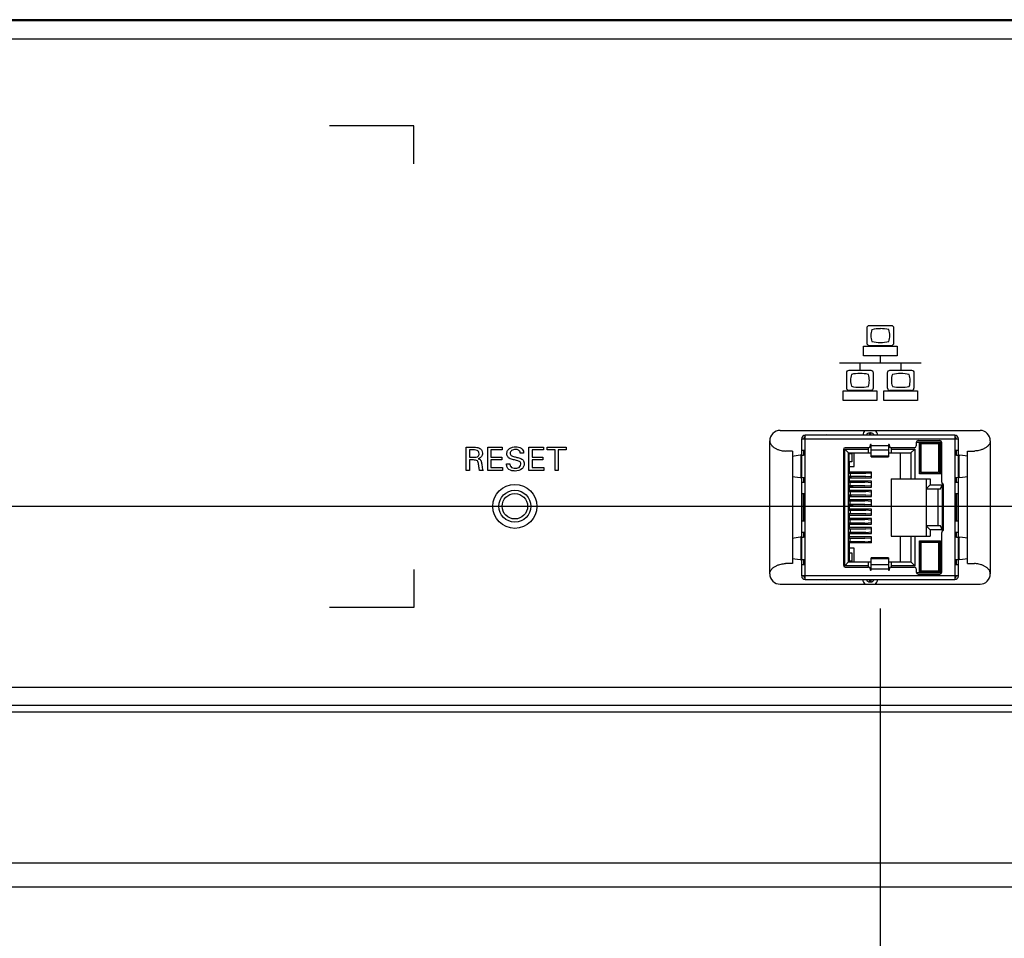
# Model space of a CAD drawing. Header units: inches. Extents: x 0 to 34, y 0 to 22.
# Tile 13 of 20: x 17.4 to 19.6, y 9.2 to 11.2. Entities that reach past the tile are written whole.
import ezdxf

# ---------------------------------------------------------------- set-up
doc = ezdxf.new("R2010")
doc.units = ezdxf.units.IN
doc.header["$LTSCALE"] = 1.87
doc.header["$MEASUREMENT"] = 0
doc.layers.get('0').update_dxf_attribs({"linetype": 'CONTINUOUS'})
for name, color, linetype in [('02___PRT_ALL_AXES', 7, 'CONTINUOUS'), ('DATUMCURVES', 7, 'CONTINUOUS'), ('DIMENSIONS', 7, 'CONTINUOUS')]:
    doc.layers.add(name, color=color, linetype=linetype)
doc.styles.get("Standard").update_dxf_attribs({"font": 'txt', "width": 0.8})
doc.dimstyles.new('DIMSTYLE_1', dxfattribs={"dimtxt": 0.125, "dimasz": 0.18, "dimexe": 0.125, "dimexo": 0.0625, "dimgap": 0.0625, "dimtad": 0, "dimtih": 1, "dimtoh": 1, "dimlfac": 2, "dimdsep": 46, "dimtxsty": 'STANDARD', "dimblk": '_FILLED', "dimblk1": '_FILLED', "dimblk2": '_FILLED', "dimcen": 0.09, "dimadec": 0, "dimazin": 0, "dimtp": 0.001, "dimtm": 0.001, "dimtfac": 1, "dimtofl": 0, "dimtmove": 0, "dimatfit": 3, "dimldrblk": '_FILLED', "dimfxl": 1, "dimtolj": 1, "dimarcsym": 0})

# ---------------------------------------------------------------- blocks, each defined once
blk = doc.blocks.new('_FILLED')
at = {"color": 0, "linetype": 'BYBLOCK'}
blk.add_solid([(0, 0), (-1, 0.174), (-1, -0.174)], dxfattribs=at)
blk = doc.blocks.new('*D2')
at = {"layer": 'DIMENSIONS', "color": 2, "linetype": 'CONTINUOUS'}
for p, q in [((19.299, 9.9087), (19.299, 8.2915)), ((15.5397, 9.7817), (15.5397, 8.2915)), ((15.5397, 8.4165), (16.6444, 8.4165)), ((19.299, 8.4165), (18.1944, 8.4165))]:
    blk.add_line(p, q, dxfattribs=at)
at = {"layer": 'DIMENSIONS', "color": 2, "linetype": 'CONTINUOUS', "xscale": 0.18, "yscale": 0.18, "zscale": 0.18, "rotation": 180}
blk.add_blockref('_FILLED', (15.5397, 8.4165), dxfattribs=at)
at = {"layer": 'DIMENSIONS', "color": 2, "linetype": 'CONTINUOUS', "xscale": 0.18, "yscale": 0.18, "zscale": 0.18}
blk.add_blockref('_FILLED', (19.299, 8.4165), dxfattribs=at)
at = {"layer": 'DIMENSIONS', "color": 2, "linetype": 'CONTINUOUS', "insert": (17.4194, 8.479), "char_height": 0.125, "width": 1.425, "attachment_point": 2, "line_spacing_factor": 0.9}
blk.add_mtext('190.97{\\Ftxt.shx;\\W1.000000;\\H0.125000; }[7.518]', dxfattribs=at)
blk = doc.blocks.new('*D3')
at = {"layer": 'DIMENSIONS', "color": 2, "linetype": 'CONTINUOUS'}
for p, q in [((20.4352, 9.9222), (20.4352, 7.5415)), ((19.299, 9.9087), (19.299, 7.5415)), ((19.299, 7.6665), (18.904, 7.6665)), ((20.4352, 7.6665), (20.7952, 7.6665))]:
    blk.add_line(p, q, dxfattribs=at)
at = {"layer": 'DIMENSIONS', "color": 2, "linetype": 'CONTINUOUS', "xscale": 0.18, "yscale": 0.18, "zscale": 0.18}
blk.add_blockref('_FILLED', (19.299, 7.6665), dxfattribs=at)
at = {"layer": 'DIMENSIONS', "color": 2, "linetype": 'CONTINUOUS', "xscale": 0.18, "yscale": 0.18, "zscale": 0.18, "rotation": 180}
blk.add_blockref('_FILLED', (20.4352, 7.6665), dxfattribs=at)
at = {"layer": 'DIMENSIONS', "color": 2, "linetype": 'CONTINUOUS', "insert": (18.8415, 7.729), "char_height": 0.125, "width": 1.325, "attachment_point": 3, "line_spacing_factor": 0.9}
blk.add_mtext('57.72{\\Ftxt.shx;\\W1.000000;\\H0.125000; }[2.273]', dxfattribs=at)
blk = doc.blocks.new('*D6')
at = {"layer": 'DIMENSIONS', "color": 2, "linetype": 'CONTINUOUS'}
for p, q in [((20.7134, 10.1294), (12.5102, 10.1294)), ((12.6352, 10.1294), (12.6352, 9.8438)), ((12.6352, 9.3082), (12.6352, 9.5938)), ((13.8336, 9.3082), (12.5102, 9.3082))]:
    blk.add_line(p, q, dxfattribs=at)
at = {"layer": 'DIMENSIONS', "color": 2, "linetype": 'CONTINUOUS', "xscale": 0.18, "yscale": 0.18, "zscale": 0.18}
for p, rotation in [((12.6352, 10.1294), 90), ((12.6352, 9.3082), 270)]:
    blk.add_blockref('_FILLED', p, dxfattribs=dict(at, rotation=rotation))
at = {"layer": 'DIMENSIONS', "color": 2, "linetype": 'CONTINUOUS', "insert": (12.6352, 9.7813), "char_height": 0.125, "width": 1.325, "attachment_point": 2, "line_spacing_factor": 0.9}
blk.add_mtext('41.72{\\Ftxt.shx;\\W1.000000;\\H0.125000; }[1.642]', dxfattribs=at)

msp = doc.modelspace()

# ---------------------------------------------------------------- linework, layer by layer
at = {"color": 3, "linetype": 'CONTINUOUS'}
for p, q in [((13.9258, 11.1781), (22.3447, 11.1781)), ((13.9258, 11.1386), (22.3447, 11.1386)), ((19.083, 10.2934), (19.515, 10.2934)), ((19.0607, 9.9836), (19.0607, 10.2711)), ((19.5372, 10.2711), (19.5372, 9.9836)), ((19.1097, 10.2489), (19.0949, 10.2489)), ((19.1097, 10.2489), (19.1097, 10.0059)), ((19.4882, 10.2489), (19.5031, 10.2489)), ((19.4882, 10.0059), (19.4882, 10.2489)), ((19.1097, 10.0059), (19.0949, 10.0059)), ((19.4882, 10.0059), (19.5031, 10.0059)), ((19.083, 9.9614), (19.515, 9.9614)), ((13.9258, 9.7391), (22.3447, 9.7391)), ((22.3447, 9.6996), (13.9258, 9.6996))]:
    msp.add_line(p, q, dxfattribs=at)
at = {"color": 7, "linetype": 'CONTINUOUS'}
for p, q in [((22.336, 11.1802), (13.9345, 11.1802)), ((19.1298, 10.2752), (19.4682, 10.2752)), ((19.1298, 9.9791), (19.1298, 10.2752)), ((19.4603, 10.283), (19.1376, 10.283)), ((19.1376, 9.9712), (19.1376, 10.283)), ((19.1836, 10.2836), (19.181, 10.283)), ((19.1837, 10.283), (19.1836, 10.2836)), ((19.2787, 10.288), (19.2767, 10.288)), ((19.2767, 10.283), (19.2767, 10.288)), ((19.2787, 10.288), (19.2787, 10.283)), ((19.4603, 10.283), (19.4603, 9.9712)), ((19.4682, 9.9791), (19.4682, 10.2752)), ((19.2198, 10.2521), (19.2198, 10.0021)), ((19.2228, 10.2531), (19.2736, 10.2531)), ((19.2312, 10.2447), (19.2228, 10.2531)), ((19.2228, 10.0011), (19.2228, 10.2531)), ((19.274, 10.2561), (19.2238, 10.2561)), ((19.2736, 10.2561), (19.2736, 10.2447)), ((19.2769, 10.2574), (19.2799, 10.2574)), ((19.2779, 10.262), (19.2779, 10.26)), ((19.2799, 10.2364), (19.2799, 10.262)), ((19.3173, 10.26), (19.2799, 10.26)), ((19.3173, 10.262), (19.3173, 10.2364)), ((19.3173, 10.2574), (19.3202, 10.2574)), ((19.3192, 10.26), (19.3192, 10.262)), ((19.3732, 10.2561), (19.3232, 10.2561)), ((19.3236, 10.2447), (19.3236, 10.2561)), ((19.3236, 10.2531), (19.3742, 10.2531)), ((19.3657, 10.2447), (19.3742, 10.2531)), ((19.3742, 10.2531), (19.3742, 10.1891)), ((19.3771, 10.2673), (19.3771, 10.26)), ((19.3773, 10.2683), (19.4321, 10.2683)), ((19.4283, 10.2712), (19.3811, 10.2712)), ((19.386, 10.2663), (19.384, 10.2683)), ((19.384, 10.1994), (19.384, 10.2683)), ((19.386, 10.2663), (19.4273, 10.2663)), ((19.386, 10.2013), (19.386, 10.2663)), ((19.4253, 10.2643), (19.3879, 10.2643)), ((19.3879, 10.2033), (19.3879, 10.2643)), ((19.3968, 10.2663), (19.3968, 10.2643)), ((19.4017, 10.2653), (19.4116, 10.2653)), ((19.4017, 10.2643), (19.4017, 10.2653)), ((19.4116, 10.2653), (19.4116, 10.2643)), ((19.4125, 10.2643), (19.4125, 10.2663)), ((19.4165, 10.2663), (19.4165, 10.2643)), ((19.4253, 10.2643), (19.4253, 10.2033)), ((19.4293, 10.2683), (19.4273, 10.2663)), ((19.4273, 10.2663), (19.4273, 10.2013)), ((19.4293, 10.2683), (19.4293, 10.1994)), ((19.4322, 10.1815), (19.4322, 10.2673)), ((19.1267, 10.2397), (19.1095, 10.2374)), ((19.1288, 10.2398), (19.1267, 10.2397)), ((19.1288, 10.2398), (19.1296, 10.2399)), ((19.1288, 10.1916), (19.1288, 10.2398)), ((19.1296, 10.2399), (19.1296, 10.1916)), ((19.1297, 10.2399), (19.1296, 10.2399)), ((19.1376, 10.2502), (19.1298, 10.2502)), ((19.1298, 10.2401), (19.1337, 10.2402)), ((19.1337, 10.2502), (19.1337, 10.2402)), ((19.1352, 10.2502), (19.1352, 10.2406)), ((19.2312, 10.2447), (19.2799, 10.2447)), ((19.2312, 10.0096), (19.2312, 10.2447)), ((19.2312, 10.2433), (19.2381, 10.2433)), ((19.2322, 10.2015), (19.2322, 10.2433)), ((19.2332, 10.2433), (19.2332, 10.2447)), ((19.2381, 10.2433), (19.2381, 10.2256)), ((19.2431, 10.2151), (19.2431, 10.2447)), ((19.2799, 10.2514), (19.3173, 10.2514)), ((19.3173, 10.2377), (19.2799, 10.2377)), ((19.2799, 10.2364), (19.3173, 10.2364)), ((19.3173, 10.2447), (19.3657, 10.2447)), ((19.3431, 10.1891), (19.3431, 10.2447)), ((19.3657, 10.2447), (19.3657, 10.1891)), ((19.386, 10.2381), (19.3879, 10.2381)), ((19.3865, 10.242), (19.3879, 10.2427)), ((19.3879, 10.242), (19.3865, 10.242)), ((19.4253, 10.2427), (19.4267, 10.242)), ((19.4267, 10.242), (19.4253, 10.242)), ((19.4253, 10.2381), (19.4273, 10.2381)), ((19.4682, 10.2502), (19.4603, 10.2502)), ((19.4627, 10.2406), (19.4627, 10.2502)), ((19.4642, 10.2464), (19.4627, 10.2464)), ((19.4627, 10.2405), (19.4642, 10.2402)), ((19.4642, 10.2402), (19.4642, 10.2502)), ((19.4642, 10.2402), (19.4682, 10.2401)), ((19.4684, 10.2398), (19.4682, 10.2399)), ((19.4684, 10.2398), (19.4691, 10.2398)), ((19.4684, 10.1916), (19.4684, 10.2398)), ((19.4691, 10.2398), (19.4691, 10.1916)), ((19.4691, 10.2398), (19.4713, 10.2397)), ((19.4883, 10.2375), (19.4713, 10.2397)), ((19.2381, 10.2256), (19.2312, 10.2256)), ((19.2332, 10.2035), (19.2332, 10.2256)), ((19.2332, 10.2151), (19.2431, 10.2151)), ((19.3879, 10.2296), (19.386, 10.2296)), ((19.3865, 10.2257), (19.3879, 10.2257)), ((19.3879, 10.2249), (19.3865, 10.2257)), ((19.4273, 10.2296), (19.4253, 10.2296)), ((19.4253, 10.2257), (19.4267, 10.2257)), ((19.4267, 10.2257), (19.4253, 10.2249)), ((19.1095, 10.194), (19.1267, 10.1917)), ((19.1267, 10.1917), (19.1288, 10.1916)), ((19.1296, 10.1916), (19.1288, 10.1916)), ((19.1296, 10.1916), (19.1297, 10.1915)), ((19.1337, 10.1912), (19.1298, 10.1914)), ((19.1337, 10.1912), (19.1337, 10.1813)), ((19.1352, 10.1909), (19.1352, 10.1813)), ((19.2312, 10.2015), (19.2374, 10.2015)), ((19.2312, 10.2013), (19.2681, 10.2013)), ((19.2681, 10.1935), (19.2312, 10.1935)), ((19.2374, 10.1933), (19.2312, 10.1933)), ((19.2322, 10.1933), (19.2322, 10.1815)), ((19.2805, 10.2035), (19.2332, 10.2035)), ((19.2332, 10.1907), (19.2805, 10.1907)), ((19.2332, 10.1835), (19.2332, 10.1907)), ((19.2349, 10.1935), (19.2349, 10.2013)), ((19.2374, 10.2013), (19.2374, 10.2015)), ((19.2374, 10.1933), (19.2374, 10.1935)), ((19.2805, 10.2002), (19.2681, 10.2013)), ((19.2681, 10.1935), (19.2805, 10.1946)), ((19.2805, 10.1907), (19.2805, 10.2035)), ((19.3234, 10.1891), (19.4074, 10.1891)), ((19.3234, 10.1891), (19.3234, 10.0651)), ((19.384, 10.1994), (19.386, 10.2013)), ((19.4293, 10.1994), (19.384, 10.1994)), ((19.386, 10.2013), (19.4273, 10.2013)), ((19.3879, 10.2033), (19.4253, 10.2033)), ((19.3968, 10.2013), (19.3968, 10.2033)), ((19.399, 10.1891), (19.399, 10.0651)), ((19.4017, 10.2023), (19.4017, 10.2033)), ((19.4116, 10.2023), (19.4017, 10.2023)), ((19.4074, 10.1891), (19.4074, 10.1756)), ((19.4116, 10.2033), (19.4116, 10.2023)), ((19.4125, 10.2033), (19.4125, 10.2013)), ((19.4165, 10.2013), (19.4165, 10.2033)), ((19.4273, 10.2013), (19.4293, 10.1994)), ((19.4642, 10.1912), (19.4627, 10.1909)), ((19.4627, 10.1813), (19.4627, 10.1909)), ((19.4682, 10.1914), (19.4642, 10.1912)), ((19.4642, 10.1813), (19.4642, 10.1912)), ((19.4691, 10.1916), (19.4684, 10.1916)), ((19.4713, 10.1917), (19.4691, 10.1916)), ((19.4713, 10.1917), (19.4883, 10.1939)), ((19.1298, 10.1813), (19.1376, 10.1813)), ((19.2312, 10.1815), (19.2413, 10.1815)), ((19.2312, 10.1813), (19.2662, 10.1813)), ((19.2662, 10.1734), (19.2312, 10.1734)), ((19.2413, 10.1732), (19.2312, 10.1732)), ((19.2322, 10.1732), (19.2322, 10.1614)), ((19.2805, 10.1835), (19.2332, 10.1835)), ((19.2332, 10.1707), (19.2805, 10.1707)), ((19.2332, 10.1635), (19.2332, 10.1707)), ((19.2346, 10.1734), (19.2346, 10.1813)), ((19.2413, 10.1813), (19.2413, 10.1815)), ((19.2413, 10.1732), (19.2413, 10.1734)), ((19.2805, 10.1802), (19.2662, 10.1813)), ((19.2662, 10.1734), (19.2805, 10.1745)), ((19.2805, 10.1707), (19.2805, 10.1835)), ((19.399, 10.1671), (19.4074, 10.1756)), ((19.399, 10.1671), (19.4295, 10.1671)), ((19.4074, 10.1756), (19.4334, 10.1756)), ((19.4249, 10.0872), (19.4249, 10.1671)), ((19.4295, 10.1671), (19.4334, 10.1756)), ((19.4334, 10.1756), (19.4334, 10.0787)), ((19.4363, 10.0797), (19.4363, 10.1746)), ((19.4603, 10.1813), (19.4682, 10.1813)), ((19.1376, 10.1563), (19.1298, 10.1563)), ((19.1337, 10.098), (19.1337, 10.1563)), ((19.1352, 10.1563), (19.1352, 10.098)), ((19.2312, 10.1614), (19.2374, 10.1614)), ((19.2312, 10.1612), (19.2681, 10.1612)), ((19.2681, 10.1533), (19.2312, 10.1533)), ((19.2374, 10.1531), (19.2312, 10.1531)), ((19.2322, 10.1531), (19.2322, 10.1413)), ((19.2805, 10.1635), (19.2332, 10.1635)), ((19.2332, 10.1507), (19.2805, 10.1507)), ((19.2332, 10.1435), (19.2332, 10.1507)), ((19.2349, 10.1533), (19.2349, 10.1612)), ((19.2374, 10.1612), (19.2374, 10.1614)), ((19.2374, 10.1531), (19.2374, 10.1533)), ((19.2805, 10.1601), (19.2681, 10.1612)), ((19.2681, 10.1533), (19.2805, 10.1544)), ((19.2805, 10.1507), (19.2805, 10.1635)), ((19.4682, 10.1563), (19.4603, 10.1563)), ((19.4627, 10.098), (19.4627, 10.1563)), ((19.4642, 10.1563), (19.4642, 10.098)), ((19.2312, 10.1413), (19.2413, 10.1413)), ((19.2312, 10.1411), (19.2662, 10.1411)), ((19.2662, 10.1332), (19.2312, 10.1332)), ((19.2413, 10.133), (19.2312, 10.133)), ((19.2322, 10.133), (19.2322, 10.1212)), ((19.2805, 10.1435), (19.2332, 10.1435)), ((19.2332, 10.1307), (19.2805, 10.1307)), ((19.2332, 10.1235), (19.2332, 10.1307)), ((19.2346, 10.1332), (19.2346, 10.1411)), ((19.2413, 10.1411), (19.2413, 10.1413)), ((19.2413, 10.133), (19.2413, 10.1332)), ((19.2805, 10.14), (19.2662, 10.1411)), ((19.2662, 10.1332), (19.2805, 10.1343)), ((19.2805, 10.1307), (19.2805, 10.1435)), ((19.2312, 10.1212), (19.2374, 10.1212)), ((19.2312, 10.121), (19.2681, 10.121)), ((19.2681, 10.1132), (19.2312, 10.1132)), ((19.2374, 10.113), (19.2312, 10.113)), ((19.2322, 10.113), (19.2322, 10.1011)), ((19.2805, 10.1235), (19.2332, 10.1235)), ((19.2332, 10.1107), (19.2805, 10.1107)), ((19.2332, 10.1035), (19.2332, 10.1107)), ((19.2805, 10.1035), (19.2332, 10.1035)), ((19.2349, 10.1132), (19.2349, 10.121)), ((19.2374, 10.121), (19.2374, 10.1212)), ((19.2374, 10.113), (19.2374, 10.1132)), ((19.2805, 10.1199), (19.2681, 10.121)), ((19.2681, 10.1132), (19.2805, 10.1143)), ((19.2805, 10.1107), (19.2805, 10.1235)), ((19.2805, 10.0907), (19.2805, 10.1035)), ((19.1298, 10.098), (19.1376, 10.098)), ((19.2312, 10.1011), (19.2413, 10.1011)), ((19.2312, 10.101), (19.2662, 10.101)), ((19.2662, 10.0931), (19.2312, 10.0931)), ((19.2413, 10.0929), (19.2312, 10.0929)), ((19.2322, 10.0929), (19.2322, 10.0811)), ((19.2332, 10.0907), (19.2805, 10.0907)), ((19.2332, 10.0835), (19.2332, 10.0907)), ((19.2805, 10.0835), (19.2332, 10.0835)), ((19.2346, 10.0931), (19.2346, 10.101)), ((19.2413, 10.101), (19.2413, 10.1011)), ((19.2413, 10.0929), (19.2413, 10.0931)), ((19.2805, 10.0998), (19.2662, 10.101)), ((19.2662, 10.0931), (19.2805, 10.0942)), ((19.2805, 10.0707), (19.2805, 10.0835)), ((19.4295, 10.0872), (19.399, 10.0872)), ((19.399, 10.0872), (19.4074, 10.0787)), ((19.4334, 10.0787), (19.4295, 10.0872)), ((19.4603, 10.098), (19.4682, 10.098)), ((19.1267, 10.0626), (19.1095, 10.0602)), ((19.1288, 10.0627), (19.1267, 10.0626)), ((19.1288, 10.0627), (19.1296, 10.0627)), ((19.1288, 10.0144), (19.1288, 10.0627)), ((19.1296, 10.0627), (19.1296, 10.0144)), ((19.1297, 10.0627), (19.1296, 10.0627)), ((19.1376, 10.073), (19.1298, 10.073)), ((19.1298, 10.0629), (19.1337, 10.0631)), ((19.1337, 10.073), (19.1337, 10.0631)), ((19.1352, 10.073), (19.1352, 10.0634)), ((19.2312, 10.0811), (19.2374, 10.0811)), ((19.2312, 10.0809), (19.2681, 10.0809)), ((19.2681, 10.073), (19.2312, 10.073)), ((19.2374, 10.0728), (19.2312, 10.0728)), ((19.2312, 10.061), (19.2413, 10.061)), ((19.2312, 10.0608), (19.2662, 10.0608)), ((19.2322, 10.0728), (19.2322, 10.061)), ((19.2332, 10.0707), (19.2805, 10.0707)), ((19.2332, 10.0635), (19.2332, 10.0707)), ((19.2805, 10.0635), (19.2332, 10.0635)), ((19.2346, 10.0529), (19.2346, 10.0608)), ((19.2349, 10.073), (19.2349, 10.0809)), ((19.2374, 10.0809), (19.2374, 10.0811)), ((19.2374, 10.0728), (19.2374, 10.073)), ((19.2413, 10.0608), (19.2413, 10.061)), ((19.2805, 10.0597), (19.2662, 10.0608)), ((19.2805, 10.0798), (19.2681, 10.0809)), ((19.2681, 10.073), (19.2805, 10.0741)), ((19.2805, 10.0507), (19.2805, 10.0635)), ((19.3234, 10.0651), (19.4074, 10.0651)), ((19.3431, 10.0096), (19.3431, 10.0651)), ((19.3657, 10.0651), (19.3657, 10.0096)), ((19.3742, 10.0651), (19.3742, 10.0011)), ((19.4334, 10.0787), (19.4074, 10.0787)), ((19.4074, 10.0787), (19.4074, 10.0651)), ((19.4322, 9.987), (19.4322, 10.0728)), ((19.4682, 10.073), (19.4603, 10.073)), ((19.4627, 10.0634), (19.4627, 10.073)), ((19.4627, 10.0634), (19.4642, 10.0631)), ((19.4642, 10.0631), (19.4642, 10.073)), ((19.4642, 10.0631), (19.4682, 10.0629)), ((19.4684, 10.0627), (19.4682, 10.0627)), ((19.4684, 10.0627), (19.4691, 10.0627)), ((19.4684, 10.0144), (19.4684, 10.0627)), ((19.4691, 10.0627), (19.4691, 10.0145)), ((19.4691, 10.0627), (19.4713, 10.0626)), ((19.4883, 10.0604), (19.4713, 10.0626)), ((19.2662, 10.0529), (19.2312, 10.0529)), ((19.2413, 10.0527), (19.2312, 10.0527)), ((19.2322, 10.0527), (19.2322, 10.011)), ((19.2805, 10.0507), (19.2332, 10.0507)), ((19.2332, 10.0287), (19.2332, 10.0507)), ((19.2431, 10.0391), (19.2332, 10.0391)), ((19.2413, 10.0527), (19.2413, 10.0529)), ((19.2431, 10.0096), (19.2431, 10.0391)), ((19.2662, 10.0529), (19.2805, 10.054)), ((19.384, 10.0549), (19.4293, 10.0549)), ((19.386, 10.0529), (19.384, 10.0549)), ((19.384, 9.986), (19.384, 10.0549)), ((19.386, 10.0529), (19.4273, 10.0529)), ((19.386, 10.0529), (19.386, 9.988)), ((19.4253, 10.051), (19.3879, 10.051)), ((19.3879, 9.9899), (19.3879, 10.051)), ((19.3968, 10.051), (19.3968, 10.0529)), ((19.4017, 10.0519), (19.4116, 10.0519)), ((19.4017, 10.051), (19.4017, 10.0519)), ((19.4116, 10.0519), (19.4116, 10.051)), ((19.4125, 10.0529), (19.4125, 10.051)), ((19.4165, 10.051), (19.4165, 10.0529)), ((19.4253, 10.051), (19.4253, 9.9899)), ((19.4273, 10.0529), (19.4293, 10.0549)), ((19.4273, 9.988), (19.4273, 10.0529)), ((19.4293, 10.0549), (19.4293, 9.986)), ((19.2312, 10.0287), (19.2381, 10.0287)), ((19.2381, 10.0287), (19.2381, 10.011)), ((19.3173, 10.0179), (19.2799, 10.0179)), ((19.2799, 9.9923), (19.2799, 10.0179)), ((19.3173, 10.0179), (19.3173, 9.9923)), ((19.386, 10.0247), (19.3879, 10.0247)), ((19.3865, 10.0286), (19.3879, 10.0294)), ((19.3879, 10.0286), (19.3865, 10.0286)), ((19.4253, 10.0294), (19.4267, 10.0286)), ((19.4267, 10.0286), (19.4253, 10.0286)), ((19.4253, 10.0247), (19.4273, 10.0247)), ((19.1095, 10.0169), (19.1267, 10.0145)), ((19.1267, 10.0145), (19.1288, 10.0144)), ((19.1296, 10.0144), (19.1288, 10.0144)), ((19.1296, 10.0144), (19.1297, 10.0144)), ((19.1337, 10.014), (19.1298, 10.0142)), ((19.1298, 10.0041), (19.1376, 10.0041)), ((19.1337, 10.014), (19.1337, 10.0041)), ((19.1352, 10.0137), (19.1352, 10.0041)), ((19.2312, 10.0096), (19.2228, 10.0011)), ((19.2736, 10.0011), (19.2228, 10.0011)), ((19.2238, 9.9982), (19.274, 9.9982)), ((19.2381, 10.011), (19.2312, 10.011)), ((19.2312, 10.0096), (19.2799, 10.0096)), ((19.2332, 10.0096), (19.2332, 10.011)), ((19.2736, 10.0096), (19.2736, 9.9982)), ((19.2799, 9.9968), (19.2769, 9.9968)), ((19.2799, 10.0166), (19.3173, 10.0166)), ((19.3173, 10.0029), (19.2799, 10.0029)), ((19.3173, 10.0096), (19.3657, 10.0096)), ((19.3202, 9.9968), (19.3173, 9.9968)), ((19.3232, 9.9982), (19.3732, 9.9982)), ((19.3236, 9.9982), (19.3236, 10.0096)), ((19.3742, 10.0011), (19.3236, 10.0011)), ((19.3657, 10.0096), (19.3742, 10.0011)), ((19.3879, 10.0162), (19.386, 10.0162)), ((19.3865, 10.0123), (19.3879, 10.0123)), ((19.3879, 10.0115), (19.3865, 10.0123)), ((19.4273, 10.0162), (19.4253, 10.0162)), ((19.4253, 10.0123), (19.4267, 10.0123)), ((19.4267, 10.0123), (19.4253, 10.0115)), ((19.4603, 10.0041), (19.4682, 10.0041)), ((19.4642, 10.014), (19.4627, 10.0137)), ((19.4627, 10.0041), (19.4627, 10.0137)), ((19.4682, 10.0142), (19.4642, 10.014)), ((19.4642, 10.0041), (19.4642, 10.014)), ((19.4691, 10.0145), (19.4684, 10.0144)), ((19.4713, 10.0145), (19.4691, 10.0145)), ((19.4713, 10.0145), (19.4883, 10.0167)), ((19.4682, 9.9791), (19.1298, 9.9791)), ((19.2779, 9.9943), (19.2779, 9.9923)), ((19.2799, 9.9943), (19.3173, 9.9943)), ((19.3192, 9.9923), (19.3192, 9.9943)), ((19.3771, 9.9943), (19.3771, 9.987)), ((19.4321, 9.986), (19.3773, 9.986)), ((19.3811, 9.983), (19.4283, 9.983)), ((19.386, 9.988), (19.384, 9.986)), ((19.386, 9.988), (19.4273, 9.988)), ((19.3879, 9.9899), (19.4253, 9.9899)), ((19.3968, 9.9899), (19.3968, 9.988)), ((19.4017, 9.9889), (19.4017, 9.9899)), ((19.4116, 9.9889), (19.4017, 9.9889)), ((19.4116, 9.9899), (19.4116, 9.9889)), ((19.4125, 9.988), (19.4125, 9.9899)), ((19.4165, 9.9899), (19.4165, 9.988)), ((19.4293, 9.986), (19.4273, 9.988)), ((19.1376, 9.9712), (19.4603, 9.9712)), ((19.181, 9.9712), (19.1836, 9.9706)), ((19.1836, 9.9706), (19.1837, 9.9712)), ((19.2768, 9.9663), (19.2768, 9.9712)), ((19.2768, 9.9663), (19.2788, 9.9663)), ((19.2788, 9.9712), (19.2788, 9.9663)), ((22.3744, 9.6847), (13.8961, 9.6847)), ((13.8961, 9.3594), (22.3744, 9.3594)), ((13.4049, 9.3082), (22.8656, 9.3082))]:
    msp.add_line(p, q, dxfattribs=at)
at = {"color": 40, "linetype": 'CONTINUOUS'}
for p, q in [((18.2917, 10.9511), (18.11, 10.9511)), ((18.2917, 10.8693), (18.2917, 10.9511)), ((19.271, 10.4816), (19.271, 10.5149)), ((19.2763, 10.5202), (19.3229, 10.5202)), ((19.3282, 10.5149), (19.3282, 10.4816)), ((19.2633, 10.4753), (19.3359, 10.4753)), ((19.2633, 10.4545), (19.2633, 10.4753)), ((19.3229, 10.4763), (19.2763, 10.4763)), ((19.3359, 10.4753), (19.3359, 10.4545)), ((19.3359, 10.4545), (19.2633, 10.4545)), ((19.2996, 10.4545), (19.2996, 10.4389)), ((19.2114, 10.439), (19.3878, 10.439)), ((19.2322, 10.4234), (19.2788, 10.4234)), ((19.2555, 10.439), (19.2555, 10.4234)), ((19.3204, 10.4234), (19.367, 10.4234)), ((19.3437, 10.439), (19.3437, 10.4234)), ((19.227, 10.3848), (19.227, 10.4181)), ((19.2841, 10.4181), (19.2841, 10.3848)), ((19.3152, 10.3848), (19.3152, 10.4181)), ((19.3723, 10.4181), (19.3723, 10.3848)), ((19.2788, 10.3795), (19.2322, 10.3795)), ((19.367, 10.3795), (19.3204, 10.3795)), ((19.2192, 10.3785), (19.2918, 10.3785)), ((19.2192, 10.3578), (19.2192, 10.3785)), ((19.2918, 10.3785), (19.2918, 10.3578)), ((19.3074, 10.3785), (19.38, 10.3785)), ((19.3074, 10.3578), (19.3074, 10.3785)), ((19.38, 10.3785), (19.38, 10.3578)), ((19.2918, 10.3578), (19.2192, 10.3578)), ((19.38, 10.3578), (19.3074, 10.3578)), ((18.4052, 10.257), (18.4231, 10.257)), ((18.4052, 10.2068), (18.4052, 10.257)), ((18.4516, 10.257), (18.4831, 10.257)), ((18.4516, 10.2068), (18.4516, 10.257)), ((18.4831, 10.257), (18.4831, 10.2511)), ((18.5406, 10.257), (18.572, 10.257)), ((18.5406, 10.2068), (18.5406, 10.257)), ((18.572, 10.257), (18.572, 10.2511)), ((18.5803, 10.257), (18.6208, 10.257)), ((18.5803, 10.2511), (18.5803, 10.257)), ((18.6208, 10.257), (18.6208, 10.2511)), ((18.4229, 10.2511), (18.4119, 10.2511)), ((18.4119, 10.2511), (18.4119, 10.2354)), ((18.4119, 10.2354), (18.4229, 10.2354)), ((18.4831, 10.2511), (18.4586, 10.2511)), ((18.4586, 10.2511), (18.4586, 10.2354)), ((18.4586, 10.2354), (18.4819, 10.2354)), ((18.4819, 10.2354), (18.4819, 10.2296)), ((18.5291, 10.2445), (18.5219, 10.2445)), ((18.572, 10.2511), (18.5475, 10.2511)), ((18.5475, 10.2511), (18.5475, 10.2354)), ((18.5475, 10.2354), (18.5709, 10.2354)), ((18.5709, 10.2354), (18.5709, 10.2296)), ((18.5971, 10.2511), (18.5803, 10.2511)), ((18.5971, 10.2068), (18.5971, 10.2511)), ((18.6208, 10.2511), (18.604, 10.2511)), ((18.604, 10.2511), (18.604, 10.2068)), ((18.4208, 10.2295), (18.412, 10.2295)), ((18.412, 10.2295), (18.412, 10.2068)), ((18.4819, 10.2296), (18.4586, 10.2296)), ((18.4586, 10.2296), (18.4586, 10.213)), ((18.4586, 10.213), (18.4836, 10.213)), ((18.4836, 10.213), (18.4836, 10.2068)), ((18.4921, 10.2215), (18.4994, 10.2215)), ((18.5709, 10.2296), (18.5475, 10.2296)), ((18.5475, 10.2296), (18.5475, 10.213)), ((18.5475, 10.213), (18.5726, 10.213)), ((18.5726, 10.213), (18.5726, 10.2068)), ((18.412, 10.2068), (18.4052, 10.2068)), ((18.4415, 10.2068), (18.434, 10.2068)), ((18.4836, 10.2068), (18.4516, 10.2068)), ((18.5726, 10.2068), (18.5406, 10.2068)), ((18.604, 10.2068), (18.5971, 10.2068)), ((18.2917, 9.9928), (18.2917, 9.9111)), ((18.2917, 9.9111), (18.11, 9.9111))]:
    msp.add_line(p, q, dxfattribs=at)
at = {"color": 7, "linetype": 'CONTINUOUS'}
for radius in [0.0344, 0.0275]:
    msp.add_circle((18.5102, 10.1296), radius, dxfattribs=at)
at = {"color": 40, "linetype": 'CONTINUOUS'}
for centre, radius, start, end in [((19.2997, 10.4346), 0.0784, 89.9889, 103.4209), ((19.2996, 10.4337), 0.0794, 76.6778, 89.956), ((19.2998, 10.5617), 0.0785, 256.544, 269.9738), ((19.2997, 10.5614), 0.0782, 269.992, 283.473), ((19.2555, 10.3378), 0.0786, 89.9763, 103.3881), ((19.2556, 10.3378), 0.0786, 76.5951, 90.0216), ((19.3204, 10.3848), 0.00526, 180.0593, 269.9634), ((19.367, 10.3848), 0.00526, 270.0399, 359.9601)]:
    msp.add_arc(centre, radius, start, end, dxfattribs=at)
at = {"color": 3, "linetype": 'CONTINUOUS'}
for centre, start, end in [((19.083, 10.2711), 90, 180.0001), ((19.515, 10.2711), 359.9999, 90), ((19.083, 9.9836), 179.9999, 270), ((19.515, 9.9836), 270, 0.0001)]:
    msp.add_arc(centre, 0.0222, start, end, dxfattribs=at)
at = {"color": 7, "linetype": 'CONTINUOUS'}
for centre, radius, start, end in [((19.1376, 10.2752), 0.00787, 90, 180), ((19.1376, 10.2752), 0.00394, 90, 180), ((19.1477, 10.2644), 0.0184, 123.5843, 128.7593), ((19.1482, 10.2636), 0.0194, 122.963, 123.6233), ((19.2767, 10.2801), 0.00787, 90, 157.9757), ((19.2787, 10.2801), 0.00787, 22.0243, 90), ((19.4603, 10.2752), 0.00787, 0, 90), ((19.4603, 10.2752), 0.00394, 0, 90), ((19.2238, 10.2521), 0.00394, 90, 180), ((19.274, 10.26), 0.00394, 270, 360), ((19.2789, 10.262), 0.000984, 0, 180), ((19.3183, 10.262), 0.000984, 0, 180), ((19.3232, 10.26), 0.00394, 180, 270), ((19.3732, 10.26), 0.00394, 270, 360), ((19.3811, 10.2673), 0.00394, 90, 180), ((19.3811, 10.254), 0.00984, 45.573, 60), ((19.4283, 10.2673), 0.00394, 0, 90), ((19.3811, 10.254), 0.00984, 300, 314.427), ((19.3811, 10.2136), 0.00984, 45.573, 60), ((19.3811, 10.2136), 0.00984, 300, 314.427), ((19.4362, 10.1815), 0.00394, 180, 241.4778), ((19.4324, 10.1746), 0.00394, 0, 61.4778), ((19.4362, 10.0728), 0.00394, 118.5222, 180), ((19.4324, 10.0797), 0.00394, 298.5222, 360), ((19.3811, 10.0406), 0.00984, 45.573, 60), ((19.3811, 10.0406), 0.00984, 300, 314.427), ((19.2238, 10.0021), 0.00394, 180, 270), ((19.274, 9.9943), 0.00394, 0, 90), ((19.3232, 9.9943), 0.00394, 90, 180), ((19.3732, 9.9943), 0.00394, 0, 90), ((19.3811, 10.0003), 0.00984, 45.573, 60), ((19.1376, 9.9791), 0.00787, 180, 270), ((19.1376, 9.9791), 0.00394, 180, 270), ((19.1476, 9.9898), 0.0183, 231.2298, 235.686), ((19.2789, 9.9923), 0.000984, 180, 360), ((19.3183, 9.9923), 0.000984, 180, 360), ((19.3811, 9.987), 0.00394, 180, 270), ((19.3811, 10.0003), 0.00984, 300, 314.427), ((19.4283, 9.987), 0.00394, 270, 360), ((19.4603, 9.9791), 0.00787, 270, 360), ((19.4603, 9.9791), 0.00394, 270, 360), ((19.1481, 9.9906), 0.0193, 235.6588, 237.0393), ((19.2768, 9.9742), 0.00787, 202.0243, 270), ((19.2788, 9.9742), 0.00787, 270, 337.9757)]:
    msp.add_arc(centre, radius, start, end, dxfattribs=at)
for centre, start_param, end_param in [((19.3866, 10.2296), -4.712389, -3.224261), ((19.4267, 10.0247), -1.570796, -0.082668), ((19.3866, 10.0162), -4.712389, -3.224261)]:
    msp.add_ellipse(centre, major_axis=(0, 0.00394), ratio=0.157143, start_param=start_param, end_param=end_param, dxfattribs=at)
at = {"color": 40, "linetype": 'CONTINUOUS'}
for points, knots in [([(19.271, 10.5149), (19.271, 10.5163), (19.2722, 10.5191), (19.275, 10.5202), (19.2763, 10.5202)], [0, 0, 0, 0, 0.50144, 1, 1, 1, 1]), ([(19.3229, 10.5202), (19.3242, 10.5202), (19.3271, 10.5191), (19.3282, 10.5162), (19.3282, 10.5149)], [0, 0, 0, 0, 0.500524, 1, 1, 1, 1]), ([(19.2763, 10.4763), (19.275, 10.4763), (19.2722, 10.4774), (19.271, 10.4802), (19.271, 10.4816)], [0, 0, 0, 0, 0.499022, 1, 1, 1, 1]), ([(19.3282, 10.4816), (19.3282, 10.4802), (19.3271, 10.4774), (19.3242, 10.4763), (19.3229, 10.4763)], [0, 0, 0, 0, 0.499014, 1, 1, 1, 1]), ([(19.227, 10.4181), (19.227, 10.4195), (19.2281, 10.4223), (19.2309, 10.4234), (19.2322, 10.4234)], [0, 0, 0, 0, 0.4979, 1, 1, 1, 1]), ([(19.2788, 10.4234), (19.2801, 10.4234), (19.2829, 10.4223), (19.2841, 10.4195), (19.2841, 10.4181)], [0, 0, 0, 0, 0.5021, 1, 1, 1, 1]), ([(19.3152, 10.4181), (19.3152, 10.4195), (19.3163, 10.4223), (19.3191, 10.4234), (19.3204, 10.4234)], [0, 0, 0, 0, 0.500494, 1, 1, 1, 1]), ([(19.367, 10.4234), (19.3684, 10.4234), (19.3712, 10.4223), (19.3723, 10.4195), (19.3723, 10.4181)], [0, 0, 0, 0, 0.499471, 1, 1, 1, 1]), ([(19.2322, 10.3795), (19.2309, 10.3795), (19.2281, 10.3806), (19.227, 10.3834), (19.227, 10.3848)], [0, 0, 0, 0, 0.501574, 1, 1, 1, 1]), ([(19.2841, 10.3848), (19.2841, 10.3834), (19.2829, 10.3806), (19.2801, 10.3795), (19.2788, 10.3795)], [0, 0, 0, 0, 0.498426, 1, 1, 1, 1]), ([(18.4231, 10.257), (18.4239, 10.257), (18.4278, 10.2569), (18.432, 10.2563), (18.4346, 10.2546)], [0, 0, 0, 0, 0.200424, 1, 1, 1, 1]), ([(18.4346, 10.2546), (18.4363, 10.2535), (18.4392, 10.2505), (18.4402, 10.2464), (18.4402, 10.2444)], [0, 0, 0, 0, 0.509862, 1, 1, 1, 1]), ([(18.4928, 10.2433), (18.4928, 10.2455), (18.4939, 10.2501), (18.4987, 10.2549), (18.505, 10.2574), (18.5096, 10.2579), (18.5119, 10.2579)], [0, 0, 0, 0, 0.253849, 0.489057, 0.73796, 1, 1, 1, 1]), ([(18.5113, 10.2521), (18.5085, 10.2521), (18.5042, 10.2514), (18.5007, 10.2475), (18.5002, 10.2451), (18.5002, 10.244)], [0, 0, 0, 0, 0.552837, 0.773319, 1, 1, 1, 1]), ([(18.5219, 10.2445), (18.5218, 10.2458), (18.5212, 10.2483), (18.5174, 10.2517), (18.5137, 10.2521), (18.5113, 10.2521)], [0, 0, 0, 0, 0.274414, 0.507689, 1, 1, 1, 1]), ([(18.5119, 10.2579), (18.5129, 10.2579), (18.5179, 10.2577), (18.5233, 10.256), (18.526, 10.253)], [0, 0, 0, 0, 0.201876, 1, 1, 1, 1]), ([(18.526, 10.253), (18.5272, 10.2517), (18.5287, 10.2489), (18.529, 10.2458), (18.5291, 10.2445)], [0, 0, 0, 0, 0.572311, 1, 1, 1, 1]), ([(18.4329, 10.243), (18.4329, 10.2446), (18.4323, 10.2476), (18.4284, 10.2509), (18.4249, 10.2511), (18.4229, 10.2511)], [0, 0, 0, 0, 0.330413, 0.581908, 1, 1, 1, 1]), ([(18.4229, 10.2354), (18.4232, 10.2354), (18.4255, 10.2354), (18.4279, 10.2355), (18.4295, 10.2365)], [0, 0, 0, 0, 0.162542, 1, 1, 1, 1]), ([(18.4295, 10.2365), (18.4298, 10.2367), (18.4319, 10.2381), (18.4329, 10.2409), (18.4329, 10.243)], [0, 0, 0, 0, 0.153886, 1, 1, 1, 1]), ([(18.4366, 10.2355), (18.4361, 10.235), (18.4344, 10.2335), (18.4322, 10.2327), (18.4307, 10.2323)], [0, 0, 0, 0, 0.310586, 1, 1, 1, 1]), ([(18.4307, 10.2323), (18.4327, 10.2317), (18.4372, 10.2298), (18.4381, 10.2249), (18.4383, 10.2226)], [0, 0, 0, 0, 0.463425, 1, 1, 1, 1]), ([(18.4402, 10.2444), (18.4402, 10.2435), (18.4399, 10.2403), (18.4383, 10.2372), (18.4366, 10.2355)], [0, 0, 0, 0, 0.2659, 1, 1, 1, 1]), ([(18.498, 10.2334), (18.4963, 10.2346), (18.4935, 10.2376), (18.4928, 10.2415), (18.4928, 10.2433)], [0, 0, 0, 0, 0.544765, 1, 1, 1, 1]), ([(18.5116, 10.229), (18.5087, 10.2297), (18.5041, 10.2307), (18.4995, 10.2324), (18.498, 10.2334)], [0, 0, 0, 0, 0.626604, 1, 1, 1, 1]), ([(18.5002, 10.244), (18.5002, 10.243), (18.5005, 10.2411), (18.5025, 10.2389), (18.5055, 10.2375), (18.5079, 10.2369), (18.5092, 10.2366)], [0, 0, 0, 0, 0.225129, 0.428802, 0.675883, 1, 1, 1, 1]), ([(18.5092, 10.2366), (18.5116, 10.2359), (18.5154, 10.2349), (18.5209, 10.2336), (18.5239, 10.2322), (18.5254, 10.2313)], [0, 0, 0, 0, 0.432625, 0.695291, 1, 1, 1, 1]), ([(18.5254, 10.2313), (18.5273, 10.23), (18.5299, 10.2267), (18.5304, 10.2228), (18.5304, 10.2213)], [0, 0, 0, 0, 0.592976, 1, 1, 1, 1]), ([(18.4318, 10.2201), (18.4315, 10.2227), (18.4304, 10.2292), (18.4236, 10.2295), (18.4208, 10.2295)], [0, 0, 0, 0, 0.479566, 1, 1, 1, 1]), ([(18.434, 10.2068), (18.4337, 10.2078), (18.4327, 10.2122), (18.4322, 10.2167), (18.4318, 10.2201)], [0, 0, 0, 0, 0.225388, 1, 1, 1, 1]), ([(18.4383, 10.2226), (18.4385, 10.2212), (18.4391, 10.2159), (18.4402, 10.2106), (18.4415, 10.2068)], [0, 0, 0, 0, 0.261193, 1, 1, 1, 1]), ([(18.4951, 10.2114), (18.4938, 10.213), (18.4923, 10.2164), (18.4921, 10.22), (18.4921, 10.2215)], [0, 0, 0, 0, 0.568588, 1, 1, 1, 1]), ([(18.5106, 10.2057), (18.5094, 10.2057), (18.5039, 10.2059), (18.4978, 10.2079), (18.4951, 10.2114)], [0, 0, 0, 0, 0.208213, 1, 1, 1, 1]), ([(18.4994, 10.2215), (18.4995, 10.2193), (18.5006, 10.2129), (18.5078, 10.2116), (18.5114, 10.2116)], [0, 0, 0, 0, 0.373098, 1, 1, 1, 1]), ([(18.5304, 10.2213), (18.5304, 10.2192), (18.5296, 10.2149), (18.5237, 10.2073), (18.5157, 10.2057), (18.5106, 10.2057)], [0, 0, 0, 0, 0.226295, 0.449585, 1, 1, 1, 1]), ([(18.5114, 10.2116), (18.5149, 10.2116), (18.5212, 10.2129), (18.5232, 10.2186), (18.5232, 10.2205)], [0, 0, 0, 0, 0.643454, 1, 1, 1, 1]), ([(18.5232, 10.2205), (18.5232, 10.2217), (18.5228, 10.2241), (18.5199, 10.2265), (18.5161, 10.2279), (18.5132, 10.2286), (18.5116, 10.229)], [0, 0, 0, 0, 0.226911, 0.433238, 0.685007, 1, 1, 1, 1])]:
    msp.add_open_spline(points, degree=3, knots=knots, dxfattribs=at)
for points in [[(19.2815, 10.5109), (19.2801, 10.5069), (19.2793, 10.5025), (19.2793, 10.4982)], [(19.3201, 10.4981), (19.3201, 10.5024), (19.3193, 10.5068), (19.3179, 10.511)], [(19.2793, 10.4982), (19.2793, 10.4938), (19.2801, 10.4894), (19.2815, 10.4853)], [(19.318, 10.4853), (19.3193, 10.4894), (19.3201, 10.4938), (19.3201, 10.4981)], [(19.2374, 10.4142), (19.236, 10.4101), (19.2352, 10.4057), (19.2352, 10.4014)], [(19.2352, 10.4014), (19.2352, 10.3971), (19.236, 10.3927), (19.2374, 10.3886)], [(19.276, 10.4013), (19.276, 10.4057), (19.2752, 10.4101), (19.2738, 10.4142)], [(19.2738, 10.3885), (19.2752, 10.3926), (19.276, 10.397), (19.276, 10.4013)], [(19.3256, 10.4142), (19.3242, 10.4101), (19.3235, 10.4057), (19.3235, 10.4014)], [(19.3235, 10.4014), (19.3235, 10.3971), (19.3242, 10.3927), (19.3256, 10.3886)], [(19.3438, 10.4163), (19.3377, 10.4163), (19.3315, 10.4156), (19.3256, 10.4142)], [(19.362, 10.4142), (19.3561, 10.4156), (19.3499, 10.4163), (19.3438, 10.4163)], [(19.3642, 10.4013), (19.3642, 10.4057), (19.3635, 10.4101), (19.362, 10.4142)], [(19.3621, 10.3885), (19.3635, 10.3926), (19.3642, 10.397), (19.3642, 10.4013)], [(19.2374, 10.3886), (19.2433, 10.3871), (19.2495, 10.3864), (19.2556, 10.3864)], [(19.2556, 10.3864), (19.2617, 10.3864), (19.2679, 10.3871), (19.2738, 10.3885)], [(19.3256, 10.3885), (19.3316, 10.3871), (19.3377, 10.3864), (19.3439, 10.3864)], [(19.3439, 10.3864), (19.35, 10.3864), (19.3561, 10.3871), (19.3621, 10.3885)]]:
    msp.add_open_spline(points, degree=3, dxfattribs=at)
at = {"color": 3, "linetype": 'CONTINUOUS'}
for points in [[(19.0607, 10.2711), (19.0607, 10.2701), (19.061, 10.2681), (19.062, 10.2653), (19.0635, 10.2627), (19.065, 10.2608), (19.0664, 10.2593), (19.0679, 10.258), (19.0707, 10.2559), (19.0741, 10.254), (19.0776, 10.2524), (19.081, 10.2512), (19.0853, 10.25), (19.0902, 10.2491), (19.0933, 10.2489), (19.0949, 10.2489)], [(19.5372, 10.2711), (19.5372, 10.2701), (19.537, 10.2681), (19.536, 10.2653), (19.5345, 10.2627), (19.5329, 10.2608), (19.5315, 10.2593), (19.5301, 10.258), (19.5273, 10.2559), (19.5239, 10.254), (19.5204, 10.2524), (19.517, 10.2512), (19.5127, 10.25), (19.5078, 10.2491), (19.5046, 10.2489), (19.5031, 10.2489)], [(19.0607, 9.9836), (19.0607, 9.9846), (19.061, 9.9866), (19.062, 9.9895), (19.0635, 9.9921), (19.065, 9.994), (19.0664, 9.9954), (19.0679, 9.9967), (19.0707, 9.9988), (19.0741, 10.0008), (19.0776, 10.0023), (19.081, 10.0036), (19.0853, 10.0048), (19.0902, 10.0057), (19.0933, 10.0059), (19.0949, 10.0059)], [(19.5372, 9.9836), (19.5372, 9.9846), (19.537, 9.9866), (19.536, 9.9895), (19.5345, 9.9921), (19.5329, 9.994), (19.5315, 9.9954), (19.5301, 9.9967), (19.5273, 9.9988), (19.5239, 10.0008), (19.5204, 10.0023), (19.517, 10.0036), (19.5127, 10.0048), (19.5078, 10.0057), (19.5046, 10.0059), (19.5031, 10.0059)]]:
    msp.add_open_spline(points, degree=3, knots=[0, 0, 0, 0, 0.067403, 0.134824, 0.202257, 0.269649, 0.303311, 0.336915, 0.40383, 0.535702, 0.600248, 0.663466, 0.784769, 0.897538, 1, 1, 1, 1], dxfattribs=at)
at = {"color": 7, "linetype": 'CONTINUOUS'}
for points, knots in [([(19.1337, 10.2402), (19.1337, 10.2402), (19.1337, 10.2402), (19.1338, 10.2402), (19.1338, 10.2402)], [0, 0, 0, 0, 0.499218, 1, 1, 1, 1]), ([(19.1338, 10.2402), (19.1347, 10.2403), (19.1368, 10.2411), (19.1376, 10.2432), (19.1376, 10.2442)], [0, 0, 0, 0, 0.487722, 1, 1, 1, 1]), ([(19.386, 10.2381), (19.386, 10.2386), (19.386, 10.2394), (19.3861, 10.2407), (19.3863, 10.2414), (19.3864, 10.2419), (19.3865, 10.242)], [0, 0, 0, 0, 0.359036, 0.668844, 0.889872, 1, 1, 1, 1]), ([(19.4267, 10.242), (19.4269, 10.2419), (19.427, 10.2414), (19.4272, 10.2407), (19.4273, 10.2394), (19.4273, 10.2386), (19.4273, 10.2381)], [0, 0, 0, 0, 0.110229, 0.331111, 0.641058, 1, 1, 1, 1]), ([(19.4603, 10.2442), (19.4603, 10.2434), (19.4608, 10.2418), (19.462, 10.2408), (19.4627, 10.2405)], [0, 0, 0, 0, 0.503493, 1, 1, 1, 1]), ([(19.4642, 10.2402), (19.4642, 10.2402), (19.4642, 10.2402), (19.4642, 10.2402), (19.4642, 10.2402)], [0, 0, 0, 0, 0.500782, 1, 1, 1, 1]), ([(19.4273, 10.2296), (19.4273, 10.2291), (19.4273, 10.2282), (19.4272, 10.227), (19.427, 10.2262), (19.4269, 10.2257), (19.4267, 10.2257)], [0, 0, 0, 0, 0.359036, 0.668844, 0.889872, 1, 1, 1, 1]), ([(19.1338, 10.1912), (19.1338, 10.1912), (19.1337, 10.1912), (19.1337, 10.1912), (19.1337, 10.1912)], [0, 0, 0, 0, 0.500782, 1, 1, 1, 1]), ([(19.1376, 10.1872), (19.1376, 10.1883), (19.1368, 10.1903), (19.1347, 10.1912), (19.1338, 10.1912)], [0, 0, 0, 0, 0.51225, 1, 1, 1, 1]), ([(19.4627, 10.1909), (19.462, 10.1906), (19.4608, 10.1896), (19.4603, 10.188), (19.4603, 10.1872)], [0, 0, 0, 0, 0.496525, 1, 1, 1, 1]), ([(19.4642, 10.1912), (19.4642, 10.1912), (19.4642, 10.1912), (19.4642, 10.1912), (19.4642, 10.1912)], [0, 0, 0, 0, 0.499218, 1, 1, 1, 1]), ([(19.4683, 10.1916), (19.4683, 10.1916), (19.4683, 10.1916), (19.4684, 10.1916), (19.4684, 10.1916)], [0, 0, 0, 0, 0.471664, 1, 1, 1, 1]), ([(19.1337, 10.0631), (19.1337, 10.0631), (19.1337, 10.0631), (19.1338, 10.0631), (19.1338, 10.0631)], [0, 0, 0, 0, 0.499218, 1, 1, 1, 1]), ([(19.1338, 10.0631), (19.1347, 10.0631), (19.1368, 10.0639), (19.1376, 10.066), (19.1376, 10.067)], [0, 0, 0, 0, 0.487722, 1, 1, 1, 1]), ([(19.4603, 10.067), (19.4603, 10.0662), (19.4608, 10.0647), (19.462, 10.0637), (19.4627, 10.0634)], [0, 0, 0, 0, 0.503493, 1, 1, 1, 1]), ([(19.4642, 10.0631), (19.4642, 10.0631), (19.4642, 10.0631), (19.4642, 10.0631), (19.4642, 10.0631)], [0, 0, 0, 0, 0.500782, 1, 1, 1, 1]), ([(19.386, 10.0247), (19.386, 10.0252), (19.386, 10.0261), (19.3861, 10.0273), (19.3863, 10.0281), (19.3864, 10.0285), (19.3865, 10.0286)], [0, 0, 0, 0, 0.359036, 0.668844, 0.889872, 1, 1, 1, 1]), ([(19.1338, 10.014), (19.1338, 10.014), (19.1337, 10.014), (19.1337, 10.014), (19.1337, 10.014)], [0, 0, 0, 0, 0.500782, 1, 1, 1, 1]), ([(19.1376, 10.0101), (19.1376, 10.0111), (19.1368, 10.0132), (19.1347, 10.014), (19.1338, 10.014)], [0, 0, 0, 0, 0.512299, 1, 1, 1, 1]), ([(19.4273, 10.0162), (19.4273, 10.0157), (19.4273, 10.0148), (19.4272, 10.0136), (19.427, 10.0128), (19.4269, 10.0123), (19.4267, 10.0123)], [0, 0, 0, 0, 0.359036, 0.668844, 0.889872, 1, 1, 1, 1]), ([(19.4627, 10.0137), (19.462, 10.0134), (19.4608, 10.0124), (19.4603, 10.0109), (19.4603, 10.0101)], [0, 0, 0, 0, 0.496525, 1, 1, 1, 1]), ([(19.4642, 10.014), (19.4642, 10.014), (19.4642, 10.014), (19.4642, 10.014), (19.4642, 10.014)], [0, 0, 0, 0, 0.499218, 1, 1, 1, 1]), ([(19.4683, 10.0144), (19.4683, 10.0144), (19.4683, 10.0144), (19.4684, 10.0144), (19.4684, 10.0144)], [0, 0, 0, 0, 0.471664, 1, 1, 1, 1])]:
    msp.add_open_spline(points, degree=3, knots=knots, dxfattribs=at)
at = {"layer": '02___PRT_ALL_AXES', "color": 3, "linetype": 'CONTINUOUS'}
msp.add_circle((18.5102, 10.1294), 0.0475, dxfattribs=at)
at = {"layer": 'DATUMCURVES', "color": 4, "linetype": 'CONTINUOUS'}
for centre, start, end in [((19.2777, 10.2812), 131.207, 173.3865), ((19.2777, 10.2812), 6.6135, 48.793), ((19.2777, 9.9731), 186.6135, 226.1648), ((19.2777, 9.9731), 313.8352, 353.3865)]:
    msp.add_arc(centre, 0.0162, start, end, dxfattribs=at)

# ---------------------------------------------------------------- dimensions: what is measured, and where the dimension line sits
at = {"layer": 'DIMENSIONS', "color": 2, "linetype": 'CONTINUOUS'}
for base, p1, p2, angle, picture, middle in [((12.6352, 9.3082), (20.7759, 10.1294), (13.8961, 9.3082), 270, '*D6', (12.6352, 9.7188)), ((19.299, 7.6665), (20.4352, 9.9847), (19.299, 9.9712), 180, '*D3', (18.179, 7.6665))]:
    dim = msp.add_linear_dim(base=base, p1=p1, p2=p2, angle=angle, dimstyle='DIMSTYLE_1', dxfattribs=at)
    dim.commit()
    dim.dimension.update_dxf_attribs({"geometry": picture, "text_midpoint": middle, "dimtype": 160})
dim = msp.add_linear_dim(base=(19.299, 8.4165), p1=(15.5397, 9.8442), p2=(19.299, 9.9712), dimstyle='DIMSTYLE_1', dxfattribs=at)
dim.commit()
dim.dimension.update_dxf_attribs({"geometry": '*D2', "text_midpoint": (17.4194, 8.4165), "dimtype": 160})

doc.saveas('drawing.dxf')
